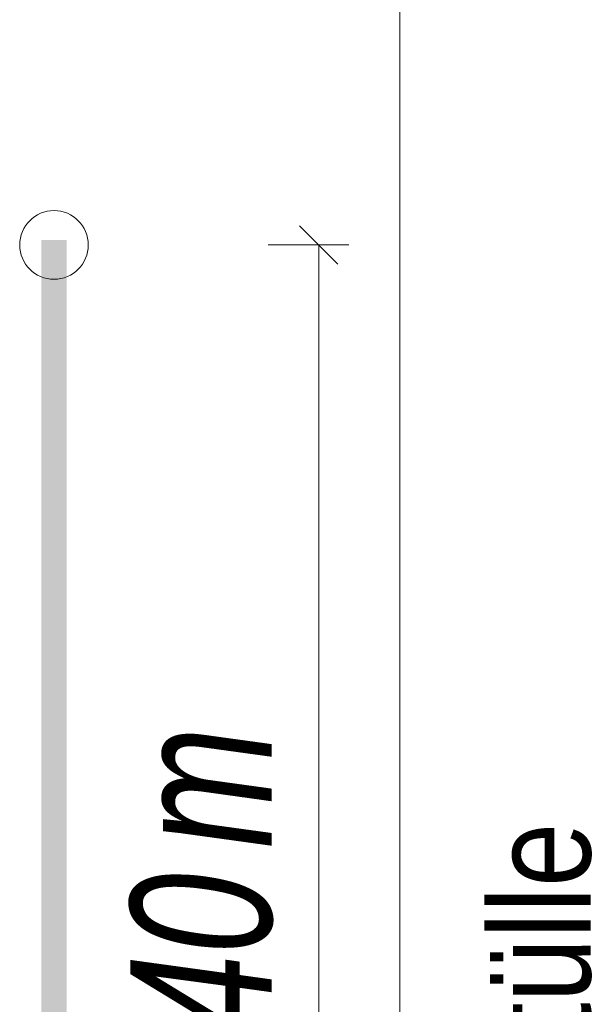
# Model space of a CAD drawing. Extents: x -720 to 300, y 62 to 1107.
# Tile 223 of 250: x 241.3 to 246.98, y 758.61 to 768.37. Entities that reach past the tile are written whole.
import ezdxf
from ezdxf.lldxf.tags import DXFTag

# ---------------------------------------------------------------- set-up
doc = ezdxf.new("R2010")
doc.units = 0
doc.layers.get('0').update_dxf_attribs({"lineweight": 35})
for name, color, linetype, lineweight, true_color in [('E_Aussparung Bemaßung-A06G9FMA8I', 5, 'Continuous', 9, 0x0000ff), ('E_Betonbaudose', 1, 'Continuous', 13, 0xff0000), ('E_Detail_Beschriftung', 7, 'Continuous', 13, 0x009900)]:
    doc.layers.add(name, color=color, linetype=linetype, lineweight=lineweight, true_color=true_color)
doc.layers.add('E_Detail_Linie_Text_Bem', color=7, linetype='Continuous', lineweight=13)
doc.styles.get("Standard").update_dxf_attribs({"font": 'ARIALN.TTF'})
tags = doc.linetypes.add('fein_strichliert-A06G9FM98I', pattern=[4, 1, -2, 1]).pattern_tags.tags
tags[8:9] = [DXFTag(74, 4), DXFTag(75, 0), DXFTag(340, '0'), DXFTag(46, 0.0), DXFTag(50, 0.0), DXFTag(44, 0.0), DXFTag(45, 0.0)]
tags[6:7] = [DXFTag(74, 4), DXFTag(75, 0), DXFTag(340, '0'), DXFTag(46, 0.0), DXFTag(50, 0.0), DXFTag(44, 0.0), DXFTag(45, 0.0)]
tags[4:5] = [DXFTag(74, 4), DXFTag(75, 0), DXFTag(340, '0'), DXFTag(46, 0.0), DXFTag(50, 0.0), DXFTag(44, 0.0), DXFTag(45, 0.0)]

# ---------------------------------------------------------------- blocks, each defined once
blk = doc.blocks.new('Referenz-A06G9FMH8I')
at = {"layer": 'E_Aussparung Bemaßung-A06G9FMA8I', "linetype": 'Continuous', "ltscale": 0.13}
for p, q in [((244.4568, 765.9435), (244.075, 766.3253)), ((244.5659, 766.1344), (243.7659, 766.1344)), ((244.2659, 766.1344), (244.2659, 752.1344))]:
    blk.add_line(p, q, dxfattribs=at)
at = {"layer": 'E_Betonbaudose', "linetype": 'Continuous', "ltscale": 0.13}
blk.add_circle((241.6428, 766.1344), 0.34, dxfattribs=at)
at = {"layer": 'E_Detail_Linie_Text_Bem', "linetype": 'fein_strichliert-A06G9FM98I', "ltscale": 0.65}
blk.add_line((245.0703, 749.3264), (245.0703, 802.2056), dxfattribs=at)
at = {"layer": 'E_Detail_Linie_Text_Bem', "linetype": 'Continuous', "ltscale": 0.13}
blk.add_solid([(241.7678, 766.1834), (241.7678, 750.3995), (241.5178, 766.1823), (241.5178, 750.3995)], dxfattribs=at)
at = {"layer": 'E_Aussparung Bemaßung-A06G9FMA8I', "linetype": 'Continuous', "ltscale": 0.13, "char_height": 1.4, "attachment_point": 1, "rotation": 90}
for s, insert in [('{\\W0.9;\\fArial Narrow|b0|i1;m}', (242.3993, 760.1552)), ('{\\W0.9;\\fArial Narrow|b0|i1;1,40 }', (242.3993, 757.0979))]:
    blk.add_mtext(s, dxfattribs=dict(at, insert=insert))
at = {"layer": 'E_Detail_Beschriftung', "linetype": 'Continuous', "ltscale": 0.13, "insert": (245.9598, 754.7401), "char_height": 1, "attachment_point": 1, "rotation": 90}
blk.add_mtext('{\\fArial Narrow;4x Endtülle}', dxfattribs=at)

msp = doc.modelspace()

# ---------------------------------------------------------------- block references
at = {"color": 8, "lineweight": 25, "ltscale": 0.25, "true_color": 0x808080}
msp.add_blockref('Referenz-A06G9FMH8I', (0, 0), dxfattribs=at)

doc.saveas('drawing.dxf')
